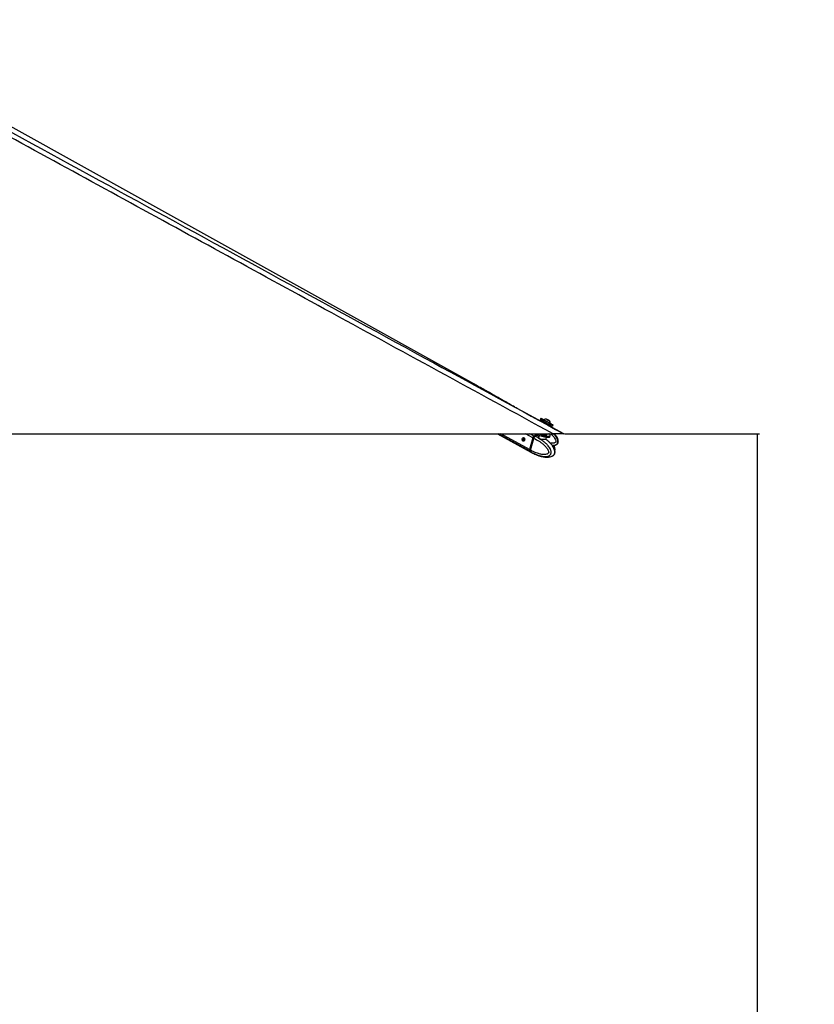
# Paper-space layout 'Surface Plate' of a CAD drawing. Header units: millimetres. Extents: x 2658 to 18042, y 1128 to 16227.
# Tile 22 of 64: x 7404 to 9559, y 4353 to 7024. Entities that reach past the tile are written whole.
import ezdxf

# ---------------------------------------------------------------- set-up
doc = ezdxf.new("R2010")
doc.units = ezdxf.units.MM
doc.layers.add('COMPONENT_GEOMETRY', color=7, linetype='Continuous')
doc.styles.add('SLDTEXTSTYLE1', font='TXT', dxfattribs={"width": 0.75})
doc.dimstyles.new('SLDDIMSTYLE0', dxfattribs={"dimtxt": 100, "dimasz": 6.604, "dimexe": 0, "dimexo": 0.0625, "dimgap": 25, "dimtad": 0, "dimtih": 1, "dimtoh": 1, "dimdec": 0, "dimlfac": 0.5, "dimrnd": 1e-09, "dimzin": 12, "dimdsep": 46, "dimtxsty": 'SLDTEXTSTYLE1', "dimsah": 1, "dimcen": 0.09, "dimadec": 0, "dimazin": 3, "dimtfac": 1, "dimtdec": 0, "dimtofl": 0, "dimtmove": 0, "dimatfit": 3, "dimfxl": 1, "dimfrac": 2, "dimtolj": 1, "dimtzin": 12, "dimarcsym": 0})

# ---------------------------------------------------------------- blocks, each defined once
blk = doc.blocks.new('_D_11')
at = {"layer": 'COMPONENT_GEOMETRY', "color": 7, "ltscale": 2}
for p, q in [((8881.7, 5900.6), (9410.2, 5900.6)), ((9403.9, 5900.6), (9403.9, 3746.7)), ((9403.9, 1434), (9403.9, 3587.9)), ((3885.3, 1434), (9410.2, 1434))]:
    blk.add_line(p, q, dxfattribs=at)
for points in [[(9403.9, 5900.6), (9402.8, 5894), (9404.9, 5894)], [(9403.9, 1434), (9404.9, 1440.6), (9402.8, 1440.6)]]:
    blk.add_solid(points, dxfattribs=at)
at = {"layer": 'COMPONENT_GEOMETRY', "color": 7, "ltscale": 2, "insert": (9256.1, 3716.8), "char_height": 100, "attachment_point": 1, "style": 'SLDTEXTSTYLE1'}
blk.add_mtext('2233', dxfattribs=at)

psp = doc.layouts.new('Surface Plate')

# ---------------------------------------------------------------- linework, layer by layer
at = {"color": 7, "linetype": 'Continuous', "lineweight": 25, "ltscale": 2}
for p, q in [((8821.41, 5932.1), (8753.23, 5969.33)), ((8817.49, 5942.26), (8815.82, 5939.19)), ((8822.63, 5934.35), (8821.41, 5932.1)), ((8822.63, 5934.35), (8822.83, 5934.24)), ((8826.02, 5938.49), (8825.66, 5937.82)), ((8833.88, 5939.61), (8834.13, 5939.48)), ((8836.38, 5938.25), (8833.88, 5939.61)), ((8834.13, 5939.48), (8836.88, 5937.99)), ((8834.13, 5939.48), (8834.13, 5939.48)), ((8839.13, 5936.76), (8836.38, 5938.25)), ((8836.88, 5937.99), (8839.38, 5936.63)), ((8836.88, 5937.98), (8836.88, 5937.99)), ((8839.38, 5936.63), (8839.13, 5936.76)), ((8839.84, 5922.04), (8841.08, 5924.32)), ((8879.19, 5900.55), (8839.84, 5922.04)), ((8842.33, 5928.76), (8842.35, 5928.75)), ((8842.35, 5928.75), (8842.72, 5929.42)), ((8842.69, 5929.43), (8842.72, 5929.42)), ((8848.85, 5921.23), (8850.52, 5924.31)), ((6310.54, 5900.55), (8850.45, 5900.55)), ((8699.63, 5900.55), (8790.35, 5850.73)), ((8771.29, 5889.39), (8771.51, 5889.65)), ((8795.68, 5889.73), (8786.92, 5857.71)), ((8795.92, 5889.67), (8787.17, 5857.66)), ((8787.32, 5857.5), (8796.08, 5889.51)), ((8789.56, 5856.27), (8798.32, 5888.27)), ((8796.08, 5889.51), (8798.32, 5888.28)), ((8798.32, 5888.28), (8798.32, 5888.27)), ((8801.27, 5892.94), (8799.15, 5894.11)), ((8801.41, 5892.89), (8801.27, 5892.94)), ((8806.62, 5900.53), (8806.58, 5900.55)), ((8812.5, 5896.82), (8811.45, 5892.97)), ((8831.34, 5886.07), (8832.76, 5891.28)), ((8833.94, 5899.72), (8833.71, 5900.62)), ((8833.75, 5898.67), (8833.94, 5899.38)), ((8841.83, 5892.96), (8842.72, 5896.22)), ((8789.56, 5856.26), (8787.32, 5857.5)), ((8787.88, 5852.91), (8790, 5851.75)), ((8789.56, 5856.27), (8789.56, 5856.26)), ((8790, 5851.75), (8790.13, 5851.67)), ((8790.75, 5850.51), (8792.99, 5849.28)), ((8793.14, 5849.2), (8800.56, 5845.49)), ((8800.5, 5845.55), (8800.39, 5845.55)), ((8801.22, 5845.27), (8805.32, 5843.59)), ((8808.03, 5842.41), (8809.69, 5841.91))]:
    psp.add_line(p, q, dxfattribs=at)
at = {"color": 8, "linetype": 'Continuous', "lineweight": 25, "ltscale": 2}
for p, q in [((8787.49, 5853.13), (8701.14, 5900.55)), ((8786.92, 5857.71), (8708.92, 5900.55)), ((8770.49, 5883.55), (8769.8, 5883.93)), ((8772, 5889.38), (8771.51, 5889.65)), ((8795.68, 5889.73), (8775.97, 5900.55)), ((8798.75, 5894.33), (8787.41, 5900.55))]:
    psp.add_line(p, q, dxfattribs=at)
at = {"color": 7, "linetype": 'Continuous', "lineweight": 25, "ltscale": 2, "flags": 128}
for points in [[(8635.58, 6035.94), (7740.75, 6533.42), (6877.59, 7013.29)], [(8815.82, 5939.19), (8815.83, 5939.18), (8816.28, 5938.93), (8817.35, 5938.34), (8819, 5937.44), (8821.16, 5936.26), (8823.75, 5934.86), (8826.67, 5933.27), (8829.8, 5931.56), (8833.03, 5929.81), (8836.24, 5928.06)], [(8825.67, 5937.84), (8824.26, 5938.6), (8821.84, 5939.91), (8819.89, 5940.97), (8818.49, 5941.73), (8817.68, 5942.16), (8817.5, 5942.25), (8817.96, 5942), (8819.03, 5941.41), (8820.67, 5940.52), (8822.83, 5939.34), (8825.42, 5937.93), (8828.34, 5936.34), (8831.47, 5934.64), (8834.71, 5932.88), (8837.91, 5931.14)], [(8841.08, 5924.32), (8840.77, 5924.49), (8839.85, 5924.98), (8838.38, 5925.78), (8836.47, 5926.81), (8834.25, 5928.02), (8831.86, 5929.32), (8829.47, 5930.62), (8827.24, 5931.83), (8825.33, 5932.87), (8823.87, 5933.67), (8822.95, 5934.17), (8822.63, 5934.35)], [(8825.66, 5937.82), (8825.67, 5937.81), (8826.1, 5937.58), (8827.12, 5937.02), (8828.65, 5936.18), (8830.58, 5935.14), (8832.76, 5933.95), (8835.03, 5932.72), (8837.23, 5931.52), (8839.19, 5930.46), (8840.76, 5929.61), (8841.83, 5929.03), (8842.33, 5928.76)], [(8826.02, 5938.49), (8826.03, 5938.48), (8826.47, 5938.24), (8827.49, 5937.69), (8829.02, 5936.85), (8830.94, 5935.8), (8833.12, 5934.62), (8835.4, 5933.38), (8837.59, 5932.19), (8839.55, 5931.13), (8841.12, 5930.28), (8842.2, 5929.7), (8842.69, 5929.43)], [(8840.79, 5935.86), (8840.61, 5935.96), (8839.81, 5936.39), (8838.54, 5937.09), (8836.97, 5937.94), (8835.35, 5938.82), (8833.93, 5939.59), (8832.92, 5940.14), (8832.47, 5940.38), (8832.66, 5940.28), (8833.45, 5939.84), (8834.73, 5939.15), (8836.29, 5938.3), (8837.91, 5937.42), (8839.33, 5936.65), (8840.34, 5936.1), (8840.79, 5935.86)], [(8836.24, 5928.06), (8839.3, 5926.4), (8842.09, 5924.89), (8844.5, 5923.58), (8846.45, 5922.53), (8847.85, 5921.77), (8848.66, 5921.34), (8848.85, 5921.23)], [(8837.91, 5931.14), (8840.97, 5929.48), (8843.76, 5927.97), (8846.17, 5926.66), (8848.12, 5925.6), (8849.52, 5924.85), (8850.33, 5924.41), (8850.51, 5924.32), (8850.06, 5924.57), (8848.99, 5925.16), (8847.34, 5926.06), (8845.18, 5927.23), (8842.59, 5928.64), (8842.36, 5928.77)], [(8771.42, 5889.79), (8772.54, 5888.78), (8773.3, 5887.25), (8773.59, 5885.42), (8773.36, 5883.58), (8772.65, 5882), (8771.57, 5880.92), (8770.28, 5880.52), (8768.97, 5880.84), (8767.85, 5881.85), (8767.09, 5883.38), (8766.8, 5885.21), (8767.03, 5887.05), (8767.74, 5888.63), (8768.82, 5889.71), (8770.11, 5890.11), (8771.42, 5889.79)], [(8812.41, 5900.56), (8814.6, 5899.54), (8817.75, 5898.28), (8821.17, 5897.13), (8824.72, 5896.14), (8828.26, 5895.34), (8831.67, 5894.77), (8834.8, 5894.45), (8837.53, 5894.38), (8839.77, 5894.57), (8841.43, 5895.02), (8842.44, 5895.7), (8842.76, 5896.6), (8842.39, 5897.67), (8841.33, 5898.88), (8839.62, 5900.17), (8839.02, 5900.55)], [(8813.71, 5896.27), (8816.86, 5895.02), (8820.28, 5893.87), (8823.83, 5892.88), (8827.37, 5892.08), (8830.77, 5891.51), (8833.9, 5891.18), (8836.64, 5891.12), (8838.88, 5891.31), (8840.54, 5891.76), (8841.55, 5892.44), (8841.83, 5892.96)], [(8830.28, 5897.75), (8832.01, 5897.81), (8833.2, 5898.11), (8833.74, 5898.65), (8833.75, 5898.67)], [(8830.47, 5898.46), (8832.21, 5898.51), (8833.39, 5898.82), (8833.93, 5899.36), (8833.94, 5899.72)], [(8787.49, 5853.13), (8789.07, 5851.57), (8790.35, 5850.73)], [(8787.88, 5852.91), (8789.47, 5851.35), (8790.75, 5850.51)]]:
    psp.add_lwpolyline(points, dxfattribs=at)
at = {"color": 8, "linetype": 'Continuous', "lineweight": 25, "ltscale": 2, "flags": 128}
for points in [[(8795.92, 5889.67), (8795.92, 5889.67), (8795.93, 5889.63), (8795.96, 5889.6), (8796.01, 5889.56), (8796.08, 5889.51)], [(8787.17, 5857.66), (8787.16, 5857.65), (8787.17, 5857.62), (8787.2, 5857.58), (8787.25, 5857.54), (8787.32, 5857.5)], [(8790.13, 5851.67), (8791.72, 5850.12), (8793.15, 5849.19)]]:
    psp.add_lwpolyline(points, dxfattribs=at)
at = {"color": 7, "linetype": 'Continuous', "lineweight": 25, "ltscale": 4}
for centre, radius, start, end in [((8832.09, 5929.76), 10.63, 88.02199, 124.81956), ((8832.09, 5929.76), 10.63, 358.14284, 34.94041), ((8804.02, 5887.47), 8.64, 127.57298, 164.86639), ((8804.42, 5887.26), 8.64, 127.57132, 164.86514), ((8808.77, 5882.13), 15.78, 83.58281, 129.39108), ((8799.01, 5893.93), 0.227, 52.06698, 116.01645), ((8809.16, 5881.92), 15.77, 83.50084, 129.39731), ((8821.29, 5916.84), 21.92, 227.53823, 249.76242), ((8832.33, 5929.7), 32.02, 245.81405, 266.33223), ((8832.51, 5930.26), 31.87, 248.79161, 266.3383), ((8791.8, 5855.98), 5.17, 160.46274, 213.53693), ((8792.19, 5855.77), 5.17, 160.47349, 213.53484)]:
    psp.add_arc(centre, radius, start, end, dxfattribs=at)
at = {"color": 8, "linetype": 'Continuous', "lineweight": 25, "ltscale": 4}
psp.add_arc((8811.56, 5880.39), 16.11, 86.99231, 129.10049, dxfattribs=at)
at = {"color": 7, "linetype": 'Continuous', "lineweight": 25, "ltscale": 2}
for points, knots in [([(8850.45, 5900.55), (8643.88, 6013.42), (8249.88, 6228.68), (7763.96, 6494.52), (7392.42, 6697.94), (7116.33, 6849.49), (6919.17, 6958.33), (6814.13, 7016.7), (6800.57, 7024.23)], [0, 0, 0, 0, 0.3018727, 0.5757513, 0.710508, 0.8452647, 0.9800209, 1, 1, 1, 1]), ([(7696.14, 6546.6), (7973.1, 6395.33), (8367.51, 6179.9), (8761.78, 5964.65), (8879.19, 5900.55)], [0, 0, 0, 0, 0.7022056, 1, 1, 1, 1]), ([(8753.22, 5969.33), (8749.75, 5971.29), (8742.35, 5975.48), (8730.96, 5981.95), (8719.12, 5988.69), (8707.28, 5995.43), (8695.44, 6002.18), (8683.58, 6008.92), (8671.69, 6015.67), (8659.75, 6022.41), (8647.76, 6029.15), (8639.63, 6033.69), (8635.58, 6035.94)], [0, 0, 0, 0, 0.0927353, 0.1975893, 0.301429, 0.4042564, 0.5060729, 0.6068794, 0.7066763, 0.8054628, 0.9032379, 1, 1, 1, 1]), ([(8823.46, 5934.85), (8823.41, 5934.85), (8823.27, 5934.86), (8823.06, 5934.78), (8822.94, 5934.67), (8822.89, 5934.63)], [0, 0, 0, 0, 0.208834, 0.7160834, 1, 1, 1, 1]), ([(8841.07, 5924.33), (8841.11, 5924.4), (8841.2, 5924.56), (8841.22, 5924.83), (8841.17, 5925.1), (8841.09, 5925.28), (8841.03, 5925.35), (8841.01, 5925.38)], [0, 0, 0, 0, 0.2021433, 0.4918912, 0.7283864, 0.9282042, 1, 1, 1, 1]), ([(8771.34, 5880.82), (8771.04, 5881), (8770.4, 5881.39), (8769.81, 5882.5), (8769.71, 5883.46), (8769.81, 5883.96), (8769.82, 5884.04)], [0, 0, 0, 0, 0.29570074, 0.62497869, 0.94126153, 1, 1, 1, 1]), ([(8769.82, 5884.04), (8769.92, 5884.46), (8770.1, 5885.3), (8770.46, 5886.69), (8770.79, 5887.88), (8771.07, 5888.8), (8771.21, 5889.2), (8771.29, 5889.39)], [0, 0, 0, 0, 0.2220803, 0.4457666, 0.6401447, 0.8216362, 1, 1, 1, 1]), ([(8772.07, 5889.34), (8771.94, 5889.11), (8771.7, 5888.7), (8771.34, 5887.66), (8771.02, 5886.5), (8770.74, 5885.29), (8770.56, 5884.31), (8770.51, 5883.76), (8770.49, 5883.55)], [0, 0, 0, 0, 0.2113625, 0.3883545, 0.5660924, 0.7273079, 0.8978982, 1, 1, 1, 1]), ([(8770.49, 5883.55), (8770.5, 5883.2), (8770.54, 5882.49), (8771.07, 5881.64), (8771.59, 5881.34), (8771.83, 5881.2)], [0, 0, 0, 0, 0.35071148, 0.70098707, 1, 1, 1, 1]), ([(8798.32, 5888.27), (8803.07, 5885.9), (8810.27, 5882.3), (8819.43, 5875.91), (8826.1, 5870.36), (8831.26, 5864.82), (8835.04, 5859.76), (8837.22, 5855.84), (8838.37, 5852.56), (8838.62, 5850.42), (8838.44, 5849.33), (8838.07, 5848.47), (8837.12, 5847.21), (8835.24, 5845.99), (8831.47, 5844.62), (8826.27, 5844.13), (8818.95, 5844.76), (8809.69, 5846.93), (8799.55, 5850.8), (8792.58, 5854.62), (8789.56, 5856.27)], [0, 0, 0, 0, 0.1477643, 0.2238775, 0.3000637, 0.3758855, 0.4155401, 0.4550222, 0.4812135, 0.4934599, 0.5016441, 0.5050805, 0.5153701, 0.5407843, 0.5660372, 0.6304875, 0.6928162, 0.7808368, 0.9049658, 1, 1, 1, 1]), ([(8790.13, 5851.67), (8790.13, 5851.67), (8792.88, 5849.73), (8800.62, 5846.11), (8810.98, 5841.8), (8820.89, 5839.44), (8828.89, 5838.69), (8834.81, 5839.23), (8839.5, 5840.93), (8842.29, 5842.86), (8843.93, 5845.18), (8844.82, 5847.36), (8845.3, 5849.95), (8844.96, 5853.87), (8843.43, 5858.44), (8840.73, 5863.24), (8836.48, 5868.85), (8830.8, 5874.71), (8823.6, 5880.63), (8813.93, 5886.43), (8806.24, 5892.89), (8801.41, 5892.89), (8801.41, 5892.89)], [0, 0, 0, 0, 0.0000017, 0.0847182, 0.1991719, 0.2813329, 0.3408558, 0.4054768, 0.4334812, 0.4673634, 0.487156, 0.4957596, 0.5163022, 0.5380152, 0.5714228, 0.6121062, 0.6529498, 0.7240261, 0.7954488, 0.8667943, 0.9999985, 1, 1, 1, 1]), ([(8798.91, 5894.13), (8798.66, 5893.93), (8797.94, 5893.35), (8796.92, 5892.06), (8796.22, 5890.68), (8795.98, 5889.87), (8795.92, 5889.67)], [0, 0, 0, 0, 0.1850808, 0.5340242, 0.8840451, 1, 1, 1, 1]), ([(8798.32, 5888.28), (8798.53, 5888.92), (8798.94, 5890.19), (8800.02, 5891.78), (8800.85, 5892.61), (8801.25, 5892.93), (8801.27, 5892.94)], [0, 0, 0, 0, 0.35031032, 0.70062553, 0.9859261, 1, 1, 1, 1]), ([(8831.34, 5885.41), (8831.54, 5885.24), (8831.96, 5884.87), (8831.16, 5884.73), (8829.62, 5884.69), (8827.63, 5884.69), (8825.25, 5884.71), (8821.64, 5884.87), (8817.86, 5885.31), (8814.45, 5886.3), (8812, 5887.89), (8810.58, 5889.87), (8810.25, 5891.95), (8810.65, 5893.57), (8811.55, 5893.97), (8811.75, 5894.06)], [0, 0, 0, 0, 0.0811363, 0.1699812, 0.2574605, 0.2825593, 0.3647501, 0.4481625, 0.5370242, 0.6283047, 0.7129461, 0.7930798, 0.8793202, 0.9737016, 1, 1, 1, 1]), ([(8836.22, 5881.47), (8836.13, 5881.55), (8834.55, 5883), (8832.85, 5884.18), (8831.25, 5885.29)], [0, 0, 0, 0, 0.0582135, 1, 1, 1, 1]), ([(8831.46, 5885.32), (8831.47, 5885.32), (8831.5, 5885.29), (8831.38, 5885.42), (8831.25, 5885.81), (8831.34, 5886.01), (8831.37, 5886.06)], [0, 0, 0, 0, 0.1355531, 0.5351035, 0.8835073, 1, 1, 1, 1]), ([(8848.89, 5840.7), (8849.14, 5840.79), (8850.5, 5841.34), (8852.41, 5842.91), (8853.97, 5845.21), (8854.86, 5847.39), (8855.34, 5849.97), (8855.11, 5853.89), (8853.87, 5858.47), (8851.68, 5863.27), (8848.19, 5868.88), (8843.48, 5874.73), (8839.15, 5879.13), (8836.63, 5881.12), (8836.21, 5881.45)], [0, 0, 0, 0, 0.0193986, 0.1076525, 0.1592078, 0.1816163, 0.2351257, 0.2916801, 0.3786988, 0.4846687, 0.5910556, 0.7761907, 0.9622269, 1, 1, 1, 1]), ([(8849.57, 5840.98), (8849.74, 5841.06), (8850.63, 5841.48), (8851.96, 5842.53), (8853.4, 5843.98), (8854.52, 5845.57), (8855.3, 5847.43), (8855.73, 5849.52), (8855.79, 5851.82), (8855.5, 5854.23), (8854.86, 5856.6), (8853.87, 5859.43), (8852.42, 5862.69), (8850.34, 5866.27), (8847.87, 5869.7), (8844.97, 5873.08), (8841.77, 5876.4), (8839.46, 5878.55), (8838.28, 5879.64)], [0, 0, 0, 0, 0.0125832, 0.066139, 0.1035019, 0.1402143, 0.1783591, 0.2191737, 0.2621507, 0.3088565, 0.3578601, 0.4052664, 0.4899298, 0.5768894, 0.6693662, 0.7701476, 0.8832982, 1, 1, 1, 1]), ([(8849.01, 5868.01), (8849.43, 5868.03), (8851.16, 5868.09), (8853.89, 5868.6), (8857.22, 5869.61), (8859.99, 5871.02), (8862.16, 5872.88), (8863.68, 5875.02), (8864.73, 5877.91), (8864.83, 5881.16), (8864.18, 5884.54), (8863.02, 5887.86), (8861.07, 5891.72), (8858.24, 5896.09), (8855.83, 5899), (8854.54, 5900.55)], [0, 0, 0, 0, 0.02807556, 0.11450925, 0.18232773, 0.25809421, 0.31835373, 0.36963143, 0.42942534, 0.51927497, 0.58054704, 0.6565515, 0.75068636, 0.86623504, 1, 1, 1, 1]), ([(8879.19, 5900.55), (8879.14, 5900.55), (8879.04, 5900.55), (8878.15, 5900.55), (8876.67, 5900.55), (8874.64, 5900.55), (8871.9, 5900.55), (8867.77, 5900.55), (8862.4, 5900.55), (8856.22, 5900.55), (8852.38, 5900.55), (8850.45, 5900.55)], [0, 0, 0, 0, 0.111257, 0.2223555, 0.3145669, 0.4066509, 0.4996104, 0.5925728, 0.7513877, 0.8755694, 1, 1, 1, 1]), ([(8787.17, 5857.66), (8787.09, 5857.34), (8786.89, 5856.41), (8786.8, 5855.42), (8786.98, 5854.91), (8786.98, 5854.89)], [0, 0, 0, 0, 0.3377767, 0.982121, 1, 1, 1, 1]), ([(8786.98, 5854.89), (8787.11, 5854.37), (8787.28, 5853.66), (8787.68, 5853.13), (8787.79, 5852.99)], [0, 0, 0, 0, 0.7404887, 1, 1, 1, 1]), ([(8789.56, 5856.26), (8789.43, 5855.64), (8789.15, 5854.4), (8789.37, 5852.85), (8789.76, 5852.06), (8789.99, 5851.76), (8790, 5851.75)], [0, 0, 0, 0, 0.3502952, 0.700564, 0.9859072, 1, 1, 1, 1]), ([(8855.32, 5854.68), (8855.45, 5855.22), (8855.76, 5856.48), (8855.77, 5858.63), (8855.49, 5861.04), (8854.85, 5863.41), (8853.99, 5865.93), (8853.22, 5867.56), (8852.78, 5868.5)], [0, 0, 0, 0, 0.1126747, 0.2650296, 0.4305724, 0.6041103, 0.7723128, 1, 1, 1, 1]), ([(8800.36, 5845.58), (8800.35, 5845.59), (8800.31, 5845.62), (8800.58, 5845.54), (8801.01, 5845.36), (8801.22, 5845.27)], [0, 0, 0, 0, 0.1507944, 0.5841292, 1, 1, 1, 1]), ([(8805.32, 5843.59), (8805.55, 5843.5), (8806.02, 5843.31), (8806.89, 5842.92), (8807.57, 5842.61), (8807.94, 5842.45), (8808.03, 5842.41)], [0, 0, 0, 0, 0.29948191, 0.59886099, 0.90216077, 1, 1, 1, 1]), ([(8809.66, 5841.81), (8810.94, 5841.36), (8813.7, 5840.39), (8818.26, 5839.16), (8823.03, 5838.16), (8827.86, 5837.5), (8832.72, 5837.21), (8837.67, 5837.39), (8842.75, 5838.31), (8846.52, 5839.31), (8848.46, 5840.5), (8848.86, 5840.74)], [0, 0, 0, 0, 0.10976883, 0.23629682, 0.37023111, 0.48807718, 0.60923467, 0.73946422, 0.85099639, 0.96930924, 1, 1, 1, 1])]:
    psp.add_open_spline(points, degree=3, knots=knots, dxfattribs=at)
at = {"color": 8, "linetype": 'Continuous', "lineweight": 25, "ltscale": 2}
for points, knots in [([(6822.84, 7024.23), (6836.6, 7016.69), (6919.94, 6971.03), (7072.52, 6887.5), (7349.83, 6735.82), (7557.62, 6622.29), (7696.14, 6546.6)], [0, 0, 0, 0, 0.0471057, 0.2853281, 0.5235508, 1, 1, 1, 1]), ([(8811.55, 5892.91), (8811.48, 5892.77), (8811.12, 5892.08), (8811.5, 5890.51), (8812.67, 5888.64), (8814.96, 5887.13), (8818.15, 5886.28), (8821.71, 5885.97), (8825.12, 5885.91), (8827.37, 5885.92), (8829.28, 5885.92), (8830.69, 5885.95), (8831.45, 5885.92), (8831.31, 5886.07), (8831.29, 5886.08)], [0, 0, 0, 0, 0.0261008, 0.1301002, 0.2254904, 0.3255096, 0.434099, 0.5413589, 0.643183, 0.7440984, 0.7749458, 0.8823641, 0.9907958, 1, 1, 1, 1]), ([(8844.59, 5900.55), (8846.99, 5898.16), (8850.66, 5894.48), (8854.86, 5888.86), (8857.17, 5884.63), (8858.2, 5881.19), (8858.22, 5879.03), (8857.82, 5877.98), (8857.2, 5877.19), (8855.75, 5876.1), (8853.07, 5875.23), (8848.59, 5874.56), (8845.23, 5874.85), (8843.02, 5875.03)], [0, 0, 0, 0, 0.23766132, 0.36441446, 0.49061299, 0.57433202, 0.61347534, 0.63963826, 0.6506229, 0.6835104, 0.76474656, 0.84546201, 1, 1, 1, 1]), ([(8847.97, 5869.46), (8848.6, 5869.42), (8850.67, 5869.3), (8854.43, 5869.99), (8858.45, 5871.36), (8860.99, 5873.39), (8862.52, 5875.39), (8863.52, 5877.87), (8863.63, 5881.81), (8862.27, 5886.6), (8859.44, 5891.78), (8855.94, 5896.59), (8853.23, 5899.31), (8851.99, 5900.55)], [0, 0, 0, 0, 0.041853, 0.1370861, 0.2522953, 0.3195957, 0.3488519, 0.4187064, 0.4925381, 0.6061395, 0.7444792, 0.8833632, 1, 1, 1, 1]), ([(8850.38, 5868.09), (8850.72, 5867.57), (8851.89, 5865.76), (8853.2, 5862.65), (8854.18, 5859.79), (8854.23, 5858.46), (8854.24, 5858.31)], [0, 0, 0, 0, 0.1908729, 0.6552046, 0.963213, 1, 1, 1, 1])]:
    psp.add_open_spline(points, degree=3, knots=knots, dxfattribs=at)

# ---------------------------------------------------------------- dimensions: what is measured, and where the dimension line sits
at = {"layer": 'COMPONENT_GEOMETRY', "color": 7, "ltscale": 2}
dim = psp.add_linear_dim(base=(9403.86, 1434.05), p1=(8879.19, 5900.55), p2=(3882.77, 1434.05), angle=90, dimstyle='SLDDIMSTYLE0', dxfattribs=at)
dim.commit()
dim.dimension.update_dxf_attribs({"geometry": '_D_11', "text_midpoint": (9403.86, 3667.3), "dimtype": 160})

doc.saveas('drawing.dxf')
